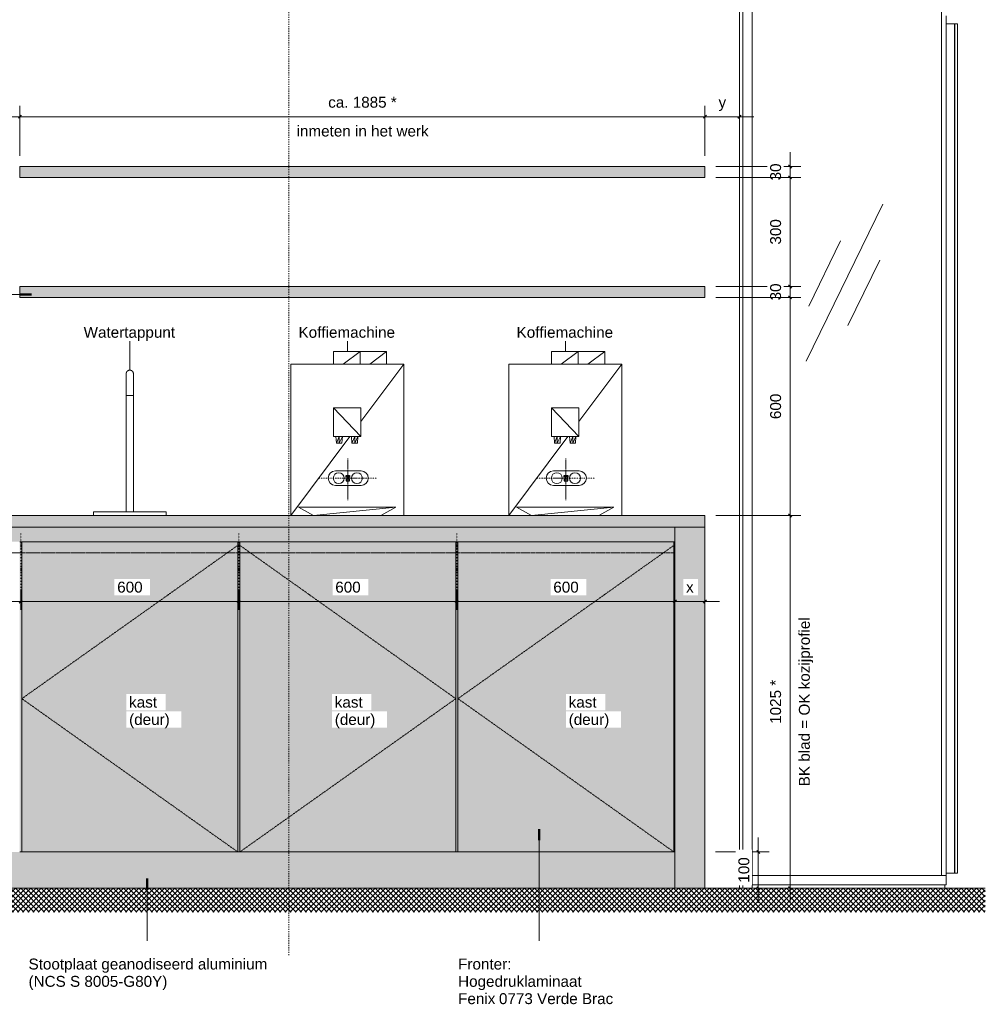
# Model space of a CAD drawing. Header units: millimetres. Extents: x 59308 to 100575, y -9418 to 40126.
# Tile 13 of 17: x 69736 to 72393, y 27631 to 30339. Entities that reach past the tile are written whole.
import ezdxf

# ---------------------------------------------------------------- set-up
doc = ezdxf.new("R2010")
doc.units = ezdxf.units.MM
for name, pattern in [('Dash 1_8_', [6.35, 3.175, -3.175]), ('Dash Dot Dot Small', [7.9375, 3.175, -1.5875, 0, -1.5875, 0, -1.5875]), ('Dash dot Small', [6.35, 3.175, -1.5875, 0, -1.5875]), ('Overhead xxSmall', [2.579688, 1.5875, -0.992188])]:
    doc.linetypes.add(name, pattern=pattern)
for name, color, linetype, lineweight in [('A----M-', 8, 'Continuous', 5), ('A----M--20', 8, 'Continuous', 5), ('A09-C---4', 8, 'Dash 1_8_', 13), ('A09-NT--1', 50, 'Continuous', 50), ('A09-NT--2', 250, 'Continuous', 13), ('A09-NT--3', 7, 'Continuous', 13), ('A31----', 140, 'Continuous', 5), ('A59-----1', 55, 'Continuous', 5), ('A69-----1', 55, 'Continuous', 5), ('A99----', 1, 'Continuous', 5), ('A99-----1', 1, 'Continuous', 25), ('A99-----2', 1, 'Continuous', 13), ('A99-----3', 1, 'Overhead xxSmall', 13), ('A99-----4', 1, 'Dash Dot Dot Small', 5), ('A99-----7', 1, 'Dash dot Small', 13), ('A99--I-', 1, 'Continuous', 5), ('Detail Items-2', 7, 'Continuous', 5), ('Detail Items-5', 55, 'Continuous', 5), ('walls', 3, 'Continuous', 5)]:
    doc.layers.add(name, color=color, linetype=linetype, lineweight=lineweight)
doc.styles.add('Arial_1', font='arial.ttf', dxfattribs={"height": 30})
doc.dimstyles.new('TD_Diagonal_1_5_mm', dxfattribs={"dimscale": 304.8, "dimtxt": 30.607782, "dimasz": 0.026247, "dimexe": 0.098425, "dimexo": 0.098425, "dimgap": 0.052493, "dimtad": 1, "dimdec": 0, "dimzin": 0, "dimdsep": 46, "dimtxsty": 'Arial_1', "dimblk1": 'OBLIQUE', "dimblk2": 'OBLIQUE', "dimsah": 1, "dimcen": 0.09, "dimdle": 0.131234, "dimazin": 2, "dimtfac": 1, "dimtdec": 4, "dimtix": 1, "dimtmove": 0, "dimatfit": 3, "dimfxl": 1, "dimtvp": 1, "dimtfill": 1, "dimtolj": 1, "dimtzin": 0, "dimarcsym": 2})

# ---------------------------------------------------------------- blocks, each defined once
blk = doc.blocks.new('Rectangular Mullion - 00_maars_horizon_onder_profiel-18347314-Pantry Standard C - Elevation 1')
at = {"layer": 'A31----'}
for p, q in [((39801.652484, 27985), (39801.652484, 27959.5)), ((39797.452484, 27959.5), (39797.452484, 27950))]:
    blk.add_line(p, q, dxfattribs=at)
blk = doc.blocks.new('NLRS_32_20_DO_deur in glazen wand - glazen deur_MA_02-17442535-Pantry Standard C - Elevation 1')
at = {"layer": 'A31----'}
for p, q in [((39824.052484, 30328), (39801.652484, 30328)), ((39824.052484, 27992), (39824.052484, 30328)), ((39825.652484, 27992), (39825.652484, 30328)), ((39832.652484, 30328), (39825.652484, 30328)), ((39832.652484, 30328), (39832.652484, 27992)), ((39801.652484, 27992), (39824.052484, 27992)), ((39832.652484, 27992), (39825.652484, 27992))]:
    blk.add_line(p, q, dxfattribs=at)
blk = doc.blocks.new('Rectangular Mullion - 00_maars_horizon-17442531-Pantry Standard C - Elevation 1')
at = {"layer": 'A31----'}
blk.add_line((39801.652484, 30350), (39801.652484, 27985), dxfattribs=at)
blk = doc.blocks.new('Rectangular Mullion - 00_maars_horizon_onder_profiel-18348072-Pantry Standard C - Elevation 1')
at = {"layer": 'A31----'}
for p, q in [((39267.652484, 27959.5), (39267.652484, 27985)), ((39801.652484, 27985), (39267.652484, 27985)), ((39801.652484, 27959.5), (39801.652484, 27985)), ((39267.652484, 27959.5), (39801.652484, 27959.5)), ((39797.452484, 27950), (39797.452484, 27959.5))]:
    blk.add_line(p, q, dxfattribs=at)
blk = doc.blocks.new('Rectangular Mullion - 00_maars_horizon_boven_profiel-18348074-Pantry Standard C - Elevation 1')
at = {"layer": 'A31----'}
for p, q in [((39232.652484, 31185), (39242.152484, 31185)), ((39232.652484, 31185), (39232.652484, 27950)), ((39242.152484, 31185), (39267.652484, 31185)), ((39242.152484, 31185), (39242.152484, 27950)), ((39267.652484, 27950), (39267.652484, 31185))]:
    blk.add_line(p, q, dxfattribs=at)
blk = doc.blocks.new('Koffiemachine - Koffiemachine-18252382-Pantry Standard C - Elevation 1')
at = {"layer": 'A69-----1'}
for p, q in [((38788.7, 29426.3), (38715.5, 29426.3)), ((38715.5, 29426.3), (38715.5, 29391.7)), ((38788.7, 29426.3), (38742.5, 29391.7)), ((38861.8, 29426.3), (38788.7, 29426.3)), ((38788.7, 29426.3), (38788.7, 29391.7)), ((38861.8, 29426.3), (38815.7, 29391.7)), ((38861.8, 29391.7), (38861.8, 29426.3)), ((38598.4, 29391.7), (38909, 29391.7)), ((38598.4, 28975), (38598.4, 29391.7)), ((38790.9, 29233.4), (38909, 29391.7)), ((38909, 28975), (38909, 29391.7)), ((38790.9, 29192.5), (38715.2, 29271)), ((38715.2, 29271), (38715.2, 29192.5)), ((38790.9, 29271), (38715.2, 29271)), ((38790.9, 29192.5), (38790.9, 29271)), ((38598.4, 28975), (38760.5, 29192.5)), ((38715.2, 29192.5), (38790.9, 29192.5)), ((38723.9, 29174.4), (38722.5, 29192.3)), ((38731.4, 29192.3), (38722.5, 29192.3)), ((38731.4, 29192.3), (38723.9, 29174.4)), ((38731.4, 29174.4), (38723.9, 29174.4)), ((38740.3, 29192.3), (38731.4, 29174.4)), ((38740.3, 29192.3), (38731.4, 29192.3)), ((38731.4, 29192.3), (38731.4, 29174.4)), ((38738.9, 29174.4), (38731.4, 29174.4)), ((38738.9, 29174.4), (38740.3, 29192.3)), ((38766.4, 29174.4), (38765, 29192.3)), ((38773.9, 29192.3), (38765, 29192.3)), ((38773.9, 29192.3), (38766.4, 29174.4)), ((38773.9, 29174.4), (38766.4, 29174.4)), ((38782.8, 29192.3), (38773.9, 29174.4)), ((38782.8, 29192.3), (38773.9, 29192.3)), ((38773.9, 29192.3), (38773.9, 29174.4)), ((38781.5, 29174.4), (38773.9, 29174.4)), ((38781.5, 29174.4), (38782.8, 29192.3)), ((38619.6, 28998), (38886.8, 28998.2)), ((38660.4, 28975), (38619.6, 28998)), ((38660.7, 28975), (38886.8, 28998.2)), ((38845.6, 28975), (38886.8, 28998.2))]:
    blk.add_line(p, q, dxfattribs=at)
blk = doc.blocks.new('Watertappunt - Watertappunt-18272390-Pantry Standard C - Elevation 1')
at = {"layer": 'A59-----1'}
for p, q in [((37545.2, 29350), (37545.2, 29305)), ((37565.2, 29305), (37565.2, 29350)), ((37545.2, 29305), (37545.2, 28985)), ((37555.2, 29305), (37545.2, 29305)), ((37565.2, 29305), (37555.2, 29305)), ((37565.2, 28985), (37565.2, 29305)), ((37455.2, 28985), (37655.2, 28985)), ((37455.2, 28975), (37455.2, 28985)), ((37655.2, 28975), (37655.2, 28985))]:
    blk.add_line(p, q, dxfattribs=at)
at = {"layer": 'A59-----1', "flags": 128}
for points in [[(37545.2, 29365), (37545.2, 29365.4), (37545.2, 29365.8), (37545.2, 29366.2), (37545.3, 29366.6), (37545.4, 29367), (37545.4, 29367.4), (37545.5, 29367.8), (37545.7, 29368.1), (37545.8, 29368.5), (37545.9, 29368.9), (37546.1, 29369.3), (37546.3, 29369.6), (37546.5, 29370), (37546.7, 29370.3), (37546.9, 29370.6), (37547.1, 29371), (37547.4, 29371.3), (37547.6, 29371.6), (37547.9, 29371.9), (37548.2, 29372.2), (37548.5, 29372.4), (37548.8, 29372.7), (37549.1, 29373), (37549.4, 29373.2), (37549.7, 29373.4), (37550.1, 29373.6), (37550.4, 29373.8), (37550.8, 29374), (37551.2, 29374.2), (37551.5, 29374.3), (37551.9, 29374.5), (37552.3, 29374.6), (37552.7, 29374.7), (37553.1, 29374.8), (37553.5, 29374.9), (37553.8, 29374.9), (37554.2, 29375), (37554.6, 29375), (37555, 29375)], [(37545.2, 29365), (37545.2, 29365), (37545.2, 29365), (37545.2, 29364.9), (37545.2, 29364.8), (37545.2, 29364.7), (37545.2, 29364.6), (37545.2, 29364.4), (37545.2, 29364.2), (37545.2, 29364), (37545.2, 29363.8), (37545.2, 29363.6), (37545.2, 29363.3), (37545.2, 29363), (37545.2, 29362.7), (37545.2, 29362.4), (37545.2, 29362), (37545.2, 29361.7), (37545.2, 29361.3), (37545.2, 29360.9), (37545.2, 29360.5), (37545.2, 29360), (37545.2, 29359.6), (37545.2, 29359.1), (37545.2, 29358.6), (37545.2, 29358.1), (37545.2, 29357.6), (37545.2, 29357.1), (37545.2, 29356.5), (37545.2, 29356), (37545.2, 29355.4), (37545.2, 29354.9), (37545.2, 29354.3), (37545.2, 29353.7), (37545.2, 29353.1), (37545.2, 29352.5), (37545.2, 29352), (37545.2, 29351.4), (37545.2, 29350.8), (37545.2, 29350.2), (37545.2, 29350)], [(37545.2, 29358.1), (37545.2, 29358.5), (37545.2, 29359), (37545.2, 29359.4), (37545.2, 29359.9), (37545.2, 29360.3), (37545.2, 29360.8), (37545.2, 29361.2), (37545.2, 29361.6), (37545.2, 29361.9), (37545.2, 29362.3), (37545.2, 29362.6), (37545.2, 29362.9), (37545.2, 29363.2), (37545.2, 29363.5), (37545.2, 29363.8), (37545.2, 29364), (37545.2, 29364.2), (37545.2, 29364.4), (37545.2, 29364.5), (37545.2, 29364.7), (37545.2, 29364.8), (37545.2, 29364.9)], [(37555.2, 29375), (37555.6, 29375), (37556, 29375), (37556.3, 29374.9), (37556.7, 29374.9), (37557.1, 29374.8), (37557.5, 29374.7), (37557.9, 29374.6), (37558.3, 29374.5), (37558.7, 29374.4), (37559, 29374.2), (37559.4, 29374), (37559.8, 29373.9), (37560.1, 29373.7), (37560.5, 29373.5), (37560.8, 29373.3), (37561.1, 29373), (37561.4, 29372.8), (37561.7, 29372.5), (37562, 29372.2), (37562.3, 29372), (37562.6, 29371.7), (37562.9, 29371.4), (37563.1, 29371.1), (37563.3, 29370.7), (37563.6, 29370.4), (37563.8, 29370.1), (37564, 29369.7), (37564.2, 29369.4), (37564.3, 29369), (37564.5, 29368.6), (37564.6, 29368.2), (37564.7, 29367.9), (37564.8, 29367.5), (37564.9, 29367.1), (37565, 29366.7), (37565.1, 29366.3), (37565.1, 29365.9), (37565.1, 29365.5), (37565.2, 29365.1)], [(37565.2, 29350), (37565.2, 29350.6), (37565.2, 29351.2), (37565.2, 29351.8), (37565.2, 29352.4), (37565.2, 29353), (37565.2, 29353.6), (37565.2, 29354.1), (37565.2, 29354.7), (37565.2, 29355.3), (37565.2, 29355.8), (37565.2, 29356.4), (37565.2, 29356.9), (37565.2, 29357.5), (37565.2, 29358), (37565.2, 29358.5), (37565.2, 29359), (37565.2, 29359.4), (37565.2, 29359.9), (37565.2, 29360.3), (37565.2, 29360.8), (37565.2, 29361.2), (37565.2, 29361.6), (37565.2, 29361.9), (37565.2, 29362.3), (37565.2, 29362.6), (37565.2, 29362.9), (37565.2, 29363.2), (37565.2, 29363.5), (37565.2, 29363.8), (37565.2, 29364), (37565.2, 29364.2), (37565.2, 29364.4), (37565.2, 29364.5), (37565.2, 29364.7), (37565.2, 29364.8), (37565.2, 29364.9), (37565.2, 29364.9), (37565.2, 29365), (37565.2, 29365), (37565.2, 29365)], [(37565.2, 29364.8), (37565.2, 29364.7), (37565.2, 29364.6), (37565.2, 29364.4), (37565.2, 29364.2), (37565.2, 29364), (37565.2, 29363.8), (37565.2, 29363.6), (37565.2, 29363.3), (37565.2, 29363), (37565.2, 29362.7), (37565.2, 29362.4), (37565.2, 29362), (37565.2, 29361.7), (37565.2, 29361.3), (37565.2, 29360.9), (37565.2, 29360.5), (37565.2, 29360), (37565.2, 29359.6), (37565.2, 29359.1), (37565.2, 29358.6), (37565.2, 29358.1), (37565.2, 29357.6), (37565.2, 29357.1), (37565.2, 29356.5), (37565.2, 29356), (37565.2, 29355.4), (37565.2, 29354.9), (37565.2, 29354.3), (37565.2, 29353.7), (37565.2, 29353.1), (37565.2, 29352.5), (37565.2, 29352), (37565.2, 29351.4), (37565.2, 29350.8), (37565.2, 29350.2)], [(37545.2, 29350), (37545.2, 29350.6), (37545.2, 29351.2), (37545.2, 29351.8), (37545.2, 29352.4), (37545.2, 29353), (37545.2, 29353.6), (37545.2, 29354.1)]]:
    blk.add_lwpolyline(points, dxfattribs=at)
blk = doc.blocks.new('DIMBLOCK23-Pantry Standard C - Elevation 1')
at = {"layer": 'A----M--20'}
for p, q in [((71855.4, 29975), (71855.4, 29905)), ((71651, 29935), (71885.4, 29935)), ((71855.4, 29935), (71651, 29935)), ((71651, 29905), (71885.4, 29905)), ((71855.4, 29905), (71651, 29905))]:
    blk.add_line(p, q, dxfattribs=at)
at = {"layer": 'A----M--20', "lineweight": 35}
for p, q in [((71855.4, 29935), (71851.4, 29939)), ((71855.4, 29935), (71859.4, 29931)), ((71855.4, 29905), (71851.4, 29909)), ((71855.4, 29905), (71859.4, 29901))]:
    blk.add_line(p, q, dxfattribs=at)
at = {"layer": 'A----M--20', "color": 0, "insert": (71800.5, 29896.9), "char_height": 30, "width": 55.377, "attachment_point": 1, "rotation": 90, "line_spacing_factor": 0.941778, "style": 'Arial_1', "bg_fill": 3, "box_fill_scale": 1.25, "bg_fill_color": 256, "bg_fill_true_color": 13158600, "bg_fill_transparency": 0}
blk.add_mtext('30', dxfattribs=at)
blk = doc.blocks.new('_Oblique')
at = {"color": 0, "linetype": 'ByBlock', "lineweight": -2}
blk.add_line((-0.5, -0.5), (0.5, 0.5), dxfattribs=at)
blk = doc.blocks.new('DIMBLOCK24-Pantry Standard C - Elevation 1')
at = {"layer": 'A----M--20'}
for p, q in [((71651, 29905), (71885.4, 29905)), ((71855.4, 29905), (71651, 29905)), ((71855.4, 29905), (71855.4, 29605)), ((71651, 29605), (71885.4, 29605)), ((71855.4, 29605), (71651, 29605))]:
    blk.add_line(p, q, dxfattribs=at)
at = {"layer": 'A----M--20', "lineweight": 35}
for p, q in [((71855.4, 29905), (71851.4, 29909)), ((71855.4, 29905), (71859.4, 29901)), ((71855.4, 29605), (71851.4, 29609)), ((71855.4, 29605), (71859.4, 29601))]:
    blk.add_line(p, q, dxfattribs=at)
at = {"layer": 'A----M--20', "color": 0, "insert": (71800.5, 29720.4), "char_height": 30, "width": 83.065, "attachment_point": 1, "rotation": 90, "line_spacing_factor": 0.941778, "style": 'Arial_1', "bg_fill": 3, "box_fill_scale": 1.25, "bg_fill_color": 256, "bg_fill_true_color": 13158600, "bg_fill_transparency": 0}
blk.add_mtext('300', dxfattribs=at)
blk = doc.blocks.new('DIMBLOCK25-Pantry Standard C - Elevation 1')
at = {"layer": 'A----M--20'}
for p, q in [((71651, 29605), (71885.4, 29605)), ((71855.4, 29605), (71651, 29605)), ((71855.4, 29605), (71855.4, 29575)), ((71651, 29575), (71885.4, 29575)), ((71855.4, 29575), (71651, 29575))]:
    blk.add_line(p, q, dxfattribs=at)
at = {"layer": 'A----M--20', "lineweight": 35}
for p, q in [((71855.4, 29605), (71851.4, 29609)), ((71855.4, 29605), (71859.4, 29601)), ((71855.4, 29575), (71851.4, 29579)), ((71855.4, 29575), (71859.4, 29571))]:
    blk.add_line(p, q, dxfattribs=at)
at = {"layer": 'A----M--20', "color": 0, "insert": (71800.5, 29566.9), "char_height": 30, "width": 55.377, "attachment_point": 1, "rotation": 90, "line_spacing_factor": 0.941778, "style": 'Arial_1', "bg_fill": 3, "box_fill_scale": 1.25, "bg_fill_color": 256, "bg_fill_true_color": 13158600, "bg_fill_transparency": 0}
blk.add_mtext('30', dxfattribs=at)
blk = doc.blocks.new('DIMBLOCK26-Pantry Standard C - Elevation 1')
at = {"layer": 'A----M--20'}
for p, q in [((71651, 29575), (71885.4, 29575)), ((71855.4, 29575), (71651, 29575)), ((71855.4, 29575), (71855.4, 28975)), ((71651, 28975), (71885.4, 28975)), ((71855.4, 28975), (71651, 28975))]:
    blk.add_line(p, q, dxfattribs=at)
at = {"layer": 'A----M--20', "lineweight": 35}
for p, q in [((71855.4, 29575), (71851.4, 29579)), ((71855.4, 29575), (71859.4, 29571)), ((71855.4, 28975), (71851.4, 28979)), ((71855.4, 28975), (71859.4, 28971))]:
    blk.add_line(p, q, dxfattribs=at)
at = {"layer": 'A----M--20', "color": 0, "insert": (71800.5, 29240.4), "char_height": 30, "width": 83.065, "attachment_point": 1, "rotation": 90, "line_spacing_factor": 0.941778, "style": 'Arial_1', "bg_fill": 3, "box_fill_scale": 1.25, "bg_fill_color": 256, "bg_fill_true_color": 13158600, "bg_fill_transparency": 0}
blk.add_mtext('600', dxfattribs=at)
blk = doc.blocks.new('DIMBLOCK27-Pantry Standard C - Elevation 1')
at = {"layer": 'A----M--20', "lineweight": 35}
for p, q in [((71855.4, 28975), (71851.4, 28979)), ((71855.4, 28975), (71859.4, 28971)), ((71855.4, 27950), (71851.4, 27954)), ((71855.4, 27950), (71859.4, 27946))]:
    blk.add_line(p, q, dxfattribs=at)
at = {"layer": 'A----M--20'}
for p, q in [((71651, 28975), (71885.4, 28975)), ((71855.4, 28975), (71651, 28975)), ((71855.4, 28975), (71855.4, 27910)), ((71650.3, 27950), (71885.4, 27950)), ((71855.4, 27950), (71650.3, 27950))]:
    blk.add_line(p, q, dxfattribs=at)
at = {"layer": 'A----M--20', "color": 0, "char_height": 30, "attachment_point": 1, "rotation": 90, "line_spacing_factor": 0.941778, "style": 'Arial_1', "bg_fill": 3, "box_fill_scale": 1.25, "bg_fill_color": 256, "bg_fill_true_color": 13158600, "bg_fill_transparency": 0}
for s, insert, width in [('BK blad = OK kozijprofiel', (71879.6, 28230.6), 556.591), ('1025 *', (71800.5, 28402.2), 144.657)]:
    blk.add_mtext(s, dxfattribs=dict(at, insert=insert, width=width))
blk = doc.blocks.new('DIMBLOCK28-Pantry Standard C - Elevation 1')
at = {"layer": 'A----M--20'}
for p, q in [((71621, 29965), (71621, 30102)), ((71716, 30096.3), (71716, 30042)), ((71716, 30072), (71716, 30096.3)), ((71756, 30072), (71621, 30072)), ((71621, 30072), (71621, 29965))]:
    blk.add_line(p, q, dxfattribs=at)
at = {"layer": 'A----M--20', "lineweight": 35}
for p, q in [((71621, 30072), (71617, 30068)), ((71621, 30072), (71625, 30076)), ((71716, 30072), (71712, 30068)), ((71716, 30072), (71720, 30076))]:
    blk.add_line(p, q, dxfattribs=at)
at = {"layer": 'A----M--20', "color": 0, "insert": (71658.4, 30126.9), "char_height": 30, "width": 24.298, "attachment_point": 1, "line_spacing_factor": 0.941778, "style": 'Arial_1', "bg_fill": 3, "box_fill_scale": 1.25, "bg_fill_color": 256, "bg_fill_true_color": 13158600, "bg_fill_transparency": 0}
blk.add_mtext('y', dxfattribs=at)
blk = doc.blocks.new('DIMBLOCK29-Pantry Standard C - Elevation 1')
at = {"layer": 'A----M--20'}
for p, q in [((69736, 29965), (69736, 30102)), ((71621, 29965), (71621, 30102)), ((71621, 30072), (69736, 30072)), ((69736, 30072), (69736, 29965)), ((71621, 30072), (71621, 29965))]:
    blk.add_line(p, q, dxfattribs=at)
at = {"layer": 'A----M--20', "lineweight": 35}
for p, q in [((69736, 30072), (69732, 30068)), ((69736, 30072), (69740, 30076)), ((71621, 30072), (71617, 30068)), ((71621, 30072), (71625, 30076))]:
    blk.add_line(p, q, dxfattribs=at)
at = {"layer": 'A----M--20', "color": 0, "char_height": 30, "attachment_point": 1, "line_spacing_factor": 0.941778, "style": 'Arial_1', "bg_fill": 3, "box_fill_scale": 1.25, "bg_fill_color": 256, "bg_fill_true_color": 13158600, "bg_fill_transparency": 0}
for s, insert, width in [('ca. 1885 *', (70584.4, 30126.9), 226.027), ('inmeten in het werk', (70497.5, 30047.8), 434.536)]:
    blk.add_mtext(s, dxfattribs=dict(at, insert=insert, width=width))
blk = doc.blocks.new('DIMBLOCK30-Pantry Standard C - Elevation 1')
at = {"layer": 'A----M--20'}
for p, q in [((69641, 30096.3), (69641, 30042)), ((69641, 30072), (69641, 30096.3)), ((69736, 29965), (69736, 30102)), ((69736, 30072), (69601, 30072)), ((69736, 30072), (69736, 29965))]:
    blk.add_line(p, q, dxfattribs=at)
at = {"layer": 'A----M--20', "lineweight": 35}
for p, q in [((69641, 30072), (69637, 30068)), ((69641, 30072), (69645, 30076)), ((69736, 30072), (69732, 30068)), ((69736, 30072), (69740, 30076))]:
    blk.add_line(p, q, dxfattribs=at)
at = {"layer": 'A----M--20', "color": 0, "insert": (69678.4, 30126.9), "char_height": 30, "width": 24.298, "attachment_point": 1, "line_spacing_factor": 0.941778, "style": 'Arial_1', "bg_fill": 3, "box_fill_scale": 1.25, "bg_fill_color": 256, "bg_fill_true_color": 13158600, "bg_fill_transparency": 0}
blk.add_mtext('y', dxfattribs=at)
blk = doc.blocks.new('DIMBLOCK31-Pantry Standard C - Elevation 1')
at = {"layer": 'A----M--20'}
for p, q in [((71768, 28090), (71768, 27910)), ((71650.3, 28050), (71798, 28050)), ((71768, 28050), (71650.3, 28050)), ((71650.3, 27950), (71798, 27950)), ((71768, 27950), (71650.3, 27950))]:
    blk.add_line(p, q, dxfattribs=at)
at = {"layer": 'A----M--20', "lineweight": 35}
for p, q in [((71768, 28050), (71764, 28054)), ((71768, 28050), (71772, 28046)), ((71768, 27950), (71764, 27954)), ((71768, 27950), (71772, 27946))]:
    blk.add_line(p, q, dxfattribs=at)
at = {"layer": 'A----M--20', "color": 0, "insert": (71713.1, 27965.4), "char_height": 30, "width": 83.065, "attachment_point": 1, "rotation": 90, "line_spacing_factor": 0.941778, "style": 'Arial_1', "bg_fill": 3, "box_fill_scale": 1.25, "bg_fill_color": 256, "bg_fill_true_color": 13158600, "bg_fill_transparency": 0}
blk.add_mtext('100', dxfattribs=at)
blk = doc.blocks.new('DIMBLOCK32-Pantry Standard C - Elevation 1')
at = {"layer": 'A----M--20'}
for p, q in [((71538.5, 28716), (71538.5, 28768.4)), ((71621, 28762.7), (71621, 28708.4)), ((71621, 28738.4), (71621, 28762.7)), ((71661, 28738.4), (71538.5, 28738.4)), ((71538.5, 28738.4), (71538.5, 28716))]:
    blk.add_line(p, q, dxfattribs=at)
at = {"layer": 'A----M--20', "lineweight": 35}
for p, q in [((71538.5, 28738.4), (71534.5, 28734.4)), ((71538.5, 28738.4), (71542.5, 28742.4)), ((71621, 28738.4), (71617, 28734.4)), ((71621, 28738.4), (71625, 28742.4))]:
    blk.add_line(p, q, dxfattribs=at)
at = {"layer": 'A----M--20', "color": 0, "insert": (71569.2, 28793.3), "char_height": 30, "width": 25.428, "attachment_point": 1, "line_spacing_factor": 0.941778, "style": 'Arial_1', "bg_fill": 3, "box_fill_scale": 1.25, "bg_fill_color": 256, "bg_fill_true_color": 13158600, "bg_fill_transparency": 0}
blk.add_mtext('x', dxfattribs=at)
blk = doc.blocks.new('DIMBLOCK33-Pantry Standard C - Elevation 1')
at = {"layer": 'A----M--20'}
for p, q in [((70938.5, 28716), (70938.5, 28768.4)), ((71538.5, 28716), (71538.5, 28768.4)), ((71538.5, 28738.4), (70938.5, 28738.4)), ((70938.5, 28738.4), (70938.5, 28716)), ((71538.5, 28738.4), (71538.5, 28716))]:
    blk.add_line(p, q, dxfattribs=at)
at = {"layer": 'A----M--20', "lineweight": 35}
for p, q in [((70938.5, 28738.4), (70934.5, 28734.4)), ((70938.5, 28738.4), (70942.5, 28742.4)), ((71538.5, 28738.4), (71534.5, 28734.4)), ((71538.5, 28738.4), (71542.5, 28742.4))]:
    blk.add_line(p, q, dxfattribs=at)
at = {"layer": 'A----M--20', "color": 0, "insert": (71203.9, 28793.3), "char_height": 30, "width": 83.065, "attachment_point": 1, "line_spacing_factor": 0.941778, "style": 'Arial_1', "bg_fill": 3, "box_fill_scale": 1.25, "bg_fill_color": 256, "bg_fill_true_color": 13158600, "bg_fill_transparency": 0}
blk.add_mtext('600', dxfattribs=at)
blk = doc.blocks.new('DIMBLOCK34-Pantry Standard C - Elevation 1')
at = {"layer": 'A----M--20'}
for p, q in [((70338.5, 28716), (70338.5, 28768.4)), ((70938.5, 28716), (70938.5, 28768.4)), ((70938.5, 28738.4), (70338.5, 28738.4)), ((70338.5, 28738.4), (70338.5, 28716)), ((70938.5, 28738.4), (70938.5, 28716))]:
    blk.add_line(p, q, dxfattribs=at)
at = {"layer": 'A----M--20', "lineweight": 35}
for p, q in [((70338.5, 28738.4), (70334.5, 28734.4)), ((70338.5, 28738.4), (70342.5, 28742.4)), ((70938.5, 28738.4), (70934.5, 28734.4)), ((70938.5, 28738.4), (70942.5, 28742.4))]:
    blk.add_line(p, q, dxfattribs=at)
at = {"layer": 'A----M--20', "color": 0, "insert": (70603.9, 28793.3), "char_height": 30, "width": 83.065, "attachment_point": 1, "line_spacing_factor": 0.941778, "style": 'Arial_1', "bg_fill": 3, "box_fill_scale": 1.25, "bg_fill_color": 256, "bg_fill_true_color": 13158600, "bg_fill_transparency": 0}
blk.add_mtext('600', dxfattribs=at)
blk = doc.blocks.new('DIMBLOCK35-Pantry Standard C - Elevation 1')
at = {"layer": 'A----M--20'}
for p, q in [((69738.5, 28716), (69738.5, 28768.4)), ((70338.5, 28716), (70338.5, 28768.4)), ((70338.5, 28738.4), (69738.5, 28738.4)), ((69738.5, 28738.4), (69738.5, 28716)), ((70338.5, 28738.4), (70338.5, 28716))]:
    blk.add_line(p, q, dxfattribs=at)
at = {"layer": 'A----M--20', "lineweight": 35}
for p, q in [((69738.5, 28738.4), (69734.5, 28734.4)), ((69738.5, 28738.4), (69742.5, 28742.4)), ((70338.5, 28738.4), (70334.5, 28734.4)), ((70338.5, 28738.4), (70342.5, 28742.4))]:
    blk.add_line(p, q, dxfattribs=at)
at = {"layer": 'A----M--20', "color": 0, "insert": (70003.9, 28793.3), "char_height": 30, "width": 83.065, "attachment_point": 1, "line_spacing_factor": 0.941778, "style": 'Arial_1', "bg_fill": 3, "box_fill_scale": 1.25, "bg_fill_color": 256, "bg_fill_true_color": 13158600, "bg_fill_transparency": 0}
blk.add_mtext('600', dxfattribs=at)
blk = doc.blocks.new('DIMBLOCK36-Pantry Standard C - Elevation 1')
at = {"layer": 'A----M--20'}
for p, q in [((69138.5, 28716), (69138.5, 28768.4)), ((69738.5, 28716), (69738.5, 28768.4)), ((69738.5, 28738.4), (69138.5, 28738.4)), ((69138.5, 28738.4), (69138.5, 28716)), ((69738.5, 28738.4), (69738.5, 28716))]:
    blk.add_line(p, q, dxfattribs=at)
at = {"layer": 'A----M--20', "lineweight": 35}
for p, q in [((69138.5, 28738.4), (69134.5, 28734.4)), ((69138.5, 28738.4), (69142.5, 28742.4)), ((69738.5, 28738.4), (69734.5, 28734.4)), ((69738.5, 28738.4), (69742.5, 28742.4))]:
    blk.add_line(p, q, dxfattribs=at)
at = {"layer": 'A----M--20', "color": 0, "insert": (69403.9, 28793.3), "char_height": 30, "width": 83.065, "attachment_point": 1, "line_spacing_factor": 0.941778, "style": 'Arial_1', "bg_fill": 3, "box_fill_scale": 1.25, "bg_fill_color": 256, "bg_fill_true_color": 13158600, "bg_fill_transparency": 0}
blk.add_mtext('600', dxfattribs=at)

msp = doc.modelspace()

# ---------------------------------------------------------------- hatches: boundary and pattern name
at = {"layer": 'Detail Items-2'}
for points in [[(70377.3, 29905), (71621, 29905), (71621, 29935), (69736, 29935), (69736, 29905)], [(70881.1, 29575), (71621, 29575), (71621, 29605), (69736, 29605), (69736, 29575), (70792.4, 29575)], [(71392.4, 28943), (71621, 28943), (71621, 28975), (67856, 28975), (67856, 28943), (71384.9, 28943)], [(71538.5, 27950), (71621, 27950), (71621, 28943), (71538.5, 28943), (71538.5, 28050)], [(70335.5, 28050), (70335.5, 28903), (69741.5, 28903), (69741.5, 28050)], [(70935.5, 28050), (70935.5, 28903), (70341.5, 28903), (70341.5, 28050), (70377.3, 28050)], [(71535.5, 28050), (71535.5, 28903), (70941.5, 28903), (70941.5, 28050), (71392.4, 28050)], [(67969, 27950), (71538.5, 27950), (71538.5, 28050), (67938.5, 28050), (67938.5, 27950), (67967.4, 27950)]]:
    msp.add_hatch(color=256, dxfattribs=at).paths.add_polyline_path(points)
h = msp.add_hatch(color=256, dxfattribs=at)
h.paths.add_polyline_path([(64915.4, 27950), (67856, 27950), (67856, 28943), (64516, 28943), (64516, 27950), (64913.2, 27950)])
h.paths.add_polyline_path([(71535.5, 28050), (71538.5, 28050), (71538.5, 28903), (71535.5, 28903), (71535.5, 28783)])
h.paths.add_polyline_path([(70341.5, 28050), (70341.5, 28903), (70335.5, 28903), (70335.5, 28050)])
h.paths.add_polyline_path([(69741.5, 28050), (69741.5, 28903), (69735.5, 28903), (69735.5, 28050)])
h.paths.add_polyline_path([(68535.5, 28050), (68541.5, 28050), (68541.5, 28903), (68535.5, 28903), (68535.5, 28773.9)])
h.paths.add_polyline_path([(69135.5, 28050), (69141.5, 28050), (69141.5, 28903), (69135.5, 28903), (69135.5, 28050)])
h.paths.add_polyline_path([(70941.5, 28050), (70941.5, 28903), (70935.5, 28903), (70935.5, 28050)])
h.paths.add_polyline_path([(67941.5, 28050), (67941.5, 28903), (67938.5, 28903), (67938.5, 28050), (67940.8, 28050)])
h = msp.add_hatch(color=256, dxfattribs=at)
h.paths.add_polyline_path([(68535.5, 28943), (67938.5, 28943), (67938.5, 28903), (68535.5, 28903)])
h.paths.add_polyline_path([(69137.1, 28903), (69735.5, 28903), (69735.5, 28943), (68535.5, 28943), (68535.5, 28903), (69135.9, 28903)])
h.paths.add_polyline_path([(69741.5, 28903), (70335.5, 28903), (70335.5, 28943), (69735.5, 28943), (69735.5, 28903)])
h.paths.add_polyline_path([(70935.5, 28943), (70335.5, 28943), (70335.5, 28903), (70935.5, 28903)])
h.paths.add_polyline_path([(71535.5, 28903), (71538.5, 28903), (71538.5, 28943), (70935.5, 28943), (70935.5, 28903), (71446, 28903)])
at = {"layer": 'Detail Items-5'}
h = msp.add_hatch(dxfattribs=at)
h.set_pattern_fill('FP_4', color=256, style=0, pattern_type=2)
h.set_pattern_definition([(45, (68451.34, 27950), (-7.071068, 7.071068), []), (135, (68451.34, 27950), (-7.071068, -7.071068), [])])
h.paths.add_polyline_path([(72260, 27884.6), (72392.6, 27884.6), (72392.6, 27950), (64331.4, 27950), (64331.4, 27884.6), (72251.2, 27884.6)])

# ---------------------------------------------------------------- linework, layer by layer
at = {"layer": 'A09-C---4'}
msp.add_line((70475.8, 31604.3), (70475.8, 27729.8), dxfattribs=at)
at = {"layer": 'A09-NT--1'}
for p, q in [((69768, 29582.9), (69738, 29582.9)), ((71164.7, 28112.7), (71164.7, 28082.7)), ((70086.7, 27977.2), (70086.7, 27947.2))]:
    msp.add_line(p, q, dxfattribs=at)
at = {"layer": 'A09-NT--2'}
for p, q in [((69768, 29582.9), (69399.4, 29582.9)), ((71164.7, 28112.7), (71164.7, 27805)), ((70086.7, 27977.2), (70086.7, 27805))]:
    msp.add_line(p, q, dxfattribs=at)
at = {"layer": 'A99----'}
for p, q in [((70335.5, 28903), (69741.5, 28903)), ((69741.5, 28903), (69741.5, 28050)), ((70335.5, 28050), (70335.5, 28903)), ((70935.5, 28903), (70341.5, 28903)), ((70341.5, 28903), (70341.5, 28050)), ((70935.5, 28050), (70935.5, 28903)), ((71535.5, 28903), (70941.5, 28903)), ((70941.5, 28903), (70941.5, 28050)), ((71535.5, 28050), (71535.5, 28903)), ((69741.5, 28050), (70335.5, 28050)), ((70341.5, 28050), (70935.5, 28050)), ((70941.5, 28050), (71535.5, 28050))]:
    msp.add_line(p, q, dxfattribs=at)
at = {"layer": 'A99-----1'}
for p, q in [((70633.5, 29085.7), (70643.5, 29085.7)), ((70633.5, 29080.7), (70633.5, 29085.7)), ((70643.5, 29085.7), (70643.5, 29080.7)), ((71233.5, 29085.7), (71243.5, 29085.7)), ((71233.5, 29080.7), (71233.5, 29085.7)), ((71243.5, 29085.7), (71243.5, 29080.7)), ((70643.5, 29080.7), (70633.5, 29080.7)), ((70633.5, 29075.3), (70633.5, 29070.3)), ((70643.5, 29075.3), (70633.5, 29075.3)), ((70633.5, 29070.3), (70643.5, 29070.3)), ((70643.5, 29070.3), (70643.5, 29075.3)), ((71243.5, 29080.7), (71233.5, 29080.7)), ((71233.5, 29075.3), (71233.5, 29070.3)), ((71243.5, 29075.3), (71233.5, 29075.3)), ((71233.5, 29070.3), (71243.5, 29070.3)), ((71243.5, 29070.3), (71243.5, 29075.3))]:
    msp.add_line(p, q, dxfattribs=at)
at = {"layer": 'A99-----2'}
for p, q in [((71621, 29935), (69736, 29935)), ((69736, 29935), (69736, 29905)), ((71621, 29905), (71621, 29935)), ((69736, 29905), (71621, 29905)), ((72110.4, 29831.2), (71899.9, 29399.7)), ((71994.5, 29730.5), (71906.8, 29550.8)), ((72102.4, 29677.9), (72014.7, 29498.2)), ((71621, 29605), (69736, 29605)), ((69736, 29605), (69736, 29575)), ((71621, 29575), (71621, 29605)), ((69736, 29575), (71621, 29575)), ((70604.3, 29098), (70674.8, 29098)), ((71204.3, 29098), (71274.8, 29098)), ((70674.8, 29058), (70604.3, 29058)), ((71274.8, 29058), (71204.3, 29058)), ((71621, 28975), (67856, 28975)), ((71621, 28943), (71621, 28975)), ((71538.5, 28943), (67938.5, 28943)), ((71538.5, 27950), (71538.5, 28943)), ((71538.5, 28943), (71621, 28943)), ((71621, 28943), (71621, 27950)), ((69735.5, 28903), (69741.5, 28903)), ((70335.5, 28903), (70341.5, 28903)), ((70935.5, 28903), (70941.5, 28903)), ((71535.5, 28903), (71538.5, 28903)), ((69741.5, 28050), (69735.5, 28050)), ((70341.5, 28050), (70335.5, 28050)), ((70941.5, 28050), (70935.5, 28050)), ((71538.5, 28050), (71535.5, 28050)), ((67938.5, 27950), (71538.5, 27950)), ((71621, 27950), (71538.5, 27950)), ((72392.6, 27950), (71621, 27950))]:
    msp.add_line(p, q, dxfattribs=at)
for centre in [(70613.5, 29078), (70663.5, 29078), (71213.5, 29078), (71263.5, 29078)]:
    msp.add_circle(centre, 15, dxfattribs=at)
for centre, start, end in [((70604.3, 29078), 90, 270), ((70674.8, 29078), 270, 90), ((71204.3, 29078), 90, 270), ((71274.8, 29078), 270, 90)]:
    msp.add_arc(centre, 20, start, end, dxfattribs=at)
at = {"layer": 'A99-----3'}
for p, q in [((70638.5, 29017.2), (70638.5, 29132.2)), ((71238.5, 29017.2), (71238.5, 29132.2)), ((67938.5, 28873), (71538.5, 28873)), ((69741.5, 28471.5), (70335.5, 28893)), ((70935.5, 28471.5), (70341.5, 28893)), ((70941.5, 28471.5), (71535.5, 28893)), ((70335.5, 28050), (69741.5, 28471.5)), ((70341.5, 28050), (70935.5, 28471.5)), ((71535.5, 28050), (70941.5, 28471.5))]:
    msp.add_line(p, q, dxfattribs=at)
at = {"layer": 'A99-----4'}
for p, q in [((69738.5, 28926), (69738.5, 28746)), ((70338.5, 28926), (70338.5, 28746)), ((70938.5, 28926), (70938.5, 28746)), ((71538.5, 28926), (71538.5, 28746))]:
    msp.add_line(p, q, dxfattribs=at)
at = {"layer": 'A99-----7'}
for p, q in [((70558.5, 29078), (70718.5, 29078)), ((71158.5, 29078), (71318.5, 29078))]:
    msp.add_line(p, q, dxfattribs=at)
at = {"layer": 'A99--I-'}
for p, q in [((70038.5, 29375), (70038.5, 29454.9)), ((70637.1, 29426.3), (70637.1, 29454.9)), ((71237.1, 29426.3), (71237.1, 29454.9))]:
    msp.add_line(p, q, dxfattribs=at)
at = {"layer": 'walls'}
msp.add_line((72272, 31150), (72272, 27985), dxfattribs=at)

# ---------------------------------------------------------------- block references
at = {"layer": 'A31----'}
for name in ['Rectangular Mullion - 00_maars_horizon_boven_profiel-18348074-Pantry Standard C - Elevation 1', 'Rectangular Mullion - 00_maars_horizon-17442531-Pantry Standard C - Elevation 1', 'NLRS_32_20_DO_deur in glazen wand - glazen deur_MA_02-17442535-Pantry Standard C - Elevation 1', 'Rectangular Mullion - 00_maars_horizon_onder_profiel-18348072-Pantry Standard C - Elevation 1', 'Rectangular Mullion - 00_maars_horizon_onder_profiel-18347314-Pantry Standard C - Elevation 1']:
    msp.add_blockref(name, (32483.4, 0), dxfattribs=at)
at = {"layer": 'A59-----1'}
msp.add_blockref('Watertappunt - Watertappunt-18272390-Pantry Standard C - Elevation 1', (32483.4, 0), dxfattribs=at)
at = {"layer": 'A69-----1'}
for p in [(31883.4, 0), (32483.4, 0)]:
    msp.add_blockref('Koffiemachine - Koffiemachine-18252382-Pantry Standard C - Elevation 1', p, dxfattribs=at)

# ---------------------------------------------------------------- texts
at = {"layer": 'A09-NT--3', "char_height": 30, "attachment_point": 1, "style": 'Arial_1', "bg_fill": 3, "box_fill_scale": 1.25, "bg_fill_color": 256, "bg_fill_true_color": 13158600, "bg_fill_transparency": 0}
for s, insert, width in [('Stootplaat geanodiseerd aluminium ', (69759.9, 27756.6), 792.067), ('Fronter: ', (70941.9, 27756.6), 194.008), ('Hogedruklaminaat', (70941.9, 27709), 408.861)]:
    msp.add_mtext(s, dxfattribs=dict(at, insert=insert, width=width))

# ---------------------------------------------------------------- next in the draw order: texts
for s, insert, width in [('kast', (70036.6, 28476.9), 92.996), ('kast', (70602.5, 28476.9), 92.996), ('kast', (71246.1, 28476.9), 92.996), ('(deur)', (70036.6, 28429.3), 136.287), ('(deur)', (70602.5, 28429.3), 136.287), ('(deur)', (71246.1, 28429.3), 136.287), ('(NCS S 8005-G80Y)', (69759.9, 27709), 469.789), ('Fenix ', (70941.9, 27661.4), 136.287)]:
    msp.add_mtext(s, dxfattribs=dict(at, insert=insert, width=width))
at = {"layer": 'A99--I-', "char_height": 30, "attachment_point": 1, "style": 'Arial_1', "bg_fill": 3, "box_fill_scale": 1.25, "bg_fill_color": 256, "bg_fill_true_color": 13158600, "bg_fill_transparency": 0}
for s, insert, width in [('Watertappunt', (69911.5, 29494.2), 306.245), ('Koffiemachine', (70502.8, 29494.2), 323.882), ('Koffiemachine', (71102.8, 29494.2), 323.882)]:
    msp.add_mtext(s, dxfattribs=dict(at, insert=insert, width=width))

# ---------------------------------------------------------------- next in the draw order: dimensions: what is measured, and where the dimension line sits
at = {"layer": 'A----M-'}
dim = msp.add_linear_dim(base=(71855.4, 29905), p1=(71621, 29935), p2=(71621, 29905), angle=90, dimstyle='TD_Diagonal_1_5_mm', override={"dimpost": '<>', "dimfxl": 30}, dxfattribs=at)
dim.commit()
dim.dimension.update_dxf_attribs({"geometry": 'DIMBLOCK23-Pantry Standard C - Elevation 1', "text_midpoint": (71824.1, 29920)})

# ---------------------------------------------------------------- next in the draw order: texts
at = {"layer": 'A09-NT--3', "insert": (71054.3, 27661.4), "char_height": 30, "width": 396.034, "attachment_point": 1, "style": 'Arial_1', "bg_fill": 3, "box_fill_scale": 1.25, "bg_fill_color": 256, "bg_fill_true_color": 13158600, "bg_fill_transparency": 0}
msp.add_mtext('0773 Verde Brac ', dxfattribs=at)

# ---------------------------------------------------------------- next in the draw order: dimensions: what is measured, and where the dimension line sits
at = {"layer": 'A----M-'}
dim = msp.add_linear_dim(base=(71621, 30072), p1=(71716, 30066.3), p2=(71621, 29935), text='y', dimstyle='TD_Diagonal_1_5_mm', override={"dimpost": '<>', "dimfxl": 162.079381}, dxfattribs=at)
dim.commit()
dim.dimension.update_dxf_attribs({"geometry": 'DIMBLOCK28-Pantry Standard C - Elevation 1', "text_midpoint": (71668.5, 30107.4)})
dim = msp.add_linear_dim(base=(71855.4, 29605), p1=(71621, 29905), p2=(71621, 29605), angle=90, dimstyle='TD_Diagonal_1_5_mm', override={"dimpost": '<>', "dimfxl": 300}, dxfattribs=at)
dim.commit()
dim.dimension.update_dxf_attribs({"geometry": 'DIMBLOCK24-Pantry Standard C - Elevation 1', "text_midpoint": (71824.1, 29755)})

# ---------------------------------------------------------------- next in the draw order: dimensions: what is measured, and where the dimension line sits
dim = msp.add_linear_dim(base=(69736, 30072), p1=(71621, 29935), p2=(69736, 29935), text='<>\\Xinmeten in het werk', dimstyle='TD_Diagonal_1_5_mm', override={"dimpost": 'ca.<>*', "dimfxl": 1884.993409}, dxfattribs=at)
dim.commit()
dim.dimension.update_dxf_attribs({"geometry": 'DIMBLOCK29-Pantry Standard C - Elevation 1', "text_midpoint": (70678.5, 30072)})
dim = msp.add_linear_dim(base=(71855.4, 29575), p1=(71621, 29605), p2=(71621, 29575), angle=90, dimstyle='TD_Diagonal_1_5_mm', override={"dimpost": '<>', "dimfxl": 30}, dxfattribs=at)
dim.commit()
dim.dimension.update_dxf_attribs({"geometry": 'DIMBLOCK25-Pantry Standard C - Elevation 1', "text_midpoint": (71824.1, 29590)})

# ---------------------------------------------------------------- next in the draw order: dimensions: what is measured, and where the dimension line sits
dim = msp.add_linear_dim(base=(69641, 30072), p1=(69736, 29935), p2=(69641, 30066.3), text='y', dimstyle='TD_Diagonal_1_5_mm', override={"dimpost": '<>', "dimfxl": 162.073576}, dxfattribs=at)
dim.commit()
dim.dimension.update_dxf_attribs({"geometry": 'DIMBLOCK30-Pantry Standard C - Elevation 1', "text_midpoint": (69688.5, 30107.4)})
dim = msp.add_linear_dim(base=(71855.4, 28975), p1=(71621, 29575), p2=(71621, 28975), angle=90, dimstyle='TD_Diagonal_1_5_mm', override={"dimpost": '<>', "dimfxl": 600}, dxfattribs=at)
dim.commit()
dim.dimension.update_dxf_attribs({"geometry": 'DIMBLOCK26-Pantry Standard C - Elevation 1', "text_midpoint": (71824.1, 29275)})

# ---------------------------------------------------------------- next in the draw order: dimensions: what is measured, and where the dimension line sits
dim = msp.add_linear_dim(base=(71855.4, 27950), p1=(71621, 28975), p2=(71620.3, 27950), angle=90, text='<>\\XBK blad = OK kozijprofiel', dimstyle='TD_Diagonal_1_5_mm', override={"dimpost": '<>*', "dimfxl": 1025.000227}, dxfattribs=at)
dim.commit()
dim.dimension.update_dxf_attribs({"geometry": 'DIMBLOCK27-Pantry Standard C - Elevation 1', "text_midpoint": (71855.4, 28462.5)})

# ---------------------------------------------------------------- next in the draw order: dimensions: what is measured, and where the dimension line sits
dim = msp.add_linear_dim(base=(71538.5, 28738.4), p1=(71621, 28732.7), p2=(71538.5, 28746), text='x', dimstyle='TD_Diagonal_1_5_mm', override={"dimpost": '<>', "dimfxl": 83.581895}, dxfattribs=at)
dim.commit()
dim.dimension.update_dxf_attribs({"geometry": 'DIMBLOCK32-Pantry Standard C - Elevation 1', "text_midpoint": (71579.8, 28769.4)})
dim = msp.add_linear_dim(base=(71768, 27950), p1=(71620.3, 28050), p2=(71620.3, 27950), angle=90, dimstyle='TD_Diagonal_1_5_mm', override={"dimpost": '<>', "dimfxl": 100}, dxfattribs=at)
dim.commit()
dim.dimension.update_dxf_attribs({"geometry": 'DIMBLOCK31-Pantry Standard C - Elevation 1', "text_midpoint": (71736.7, 28000)})

# ---------------------------------------------------------------- next in the draw order: dimensions: what is measured, and where the dimension line sits
dim = msp.add_linear_dim(base=(70938.5, 28738.4), p1=(71538.5, 28746), p2=(70938.5, 28746), dimstyle='TD_Diagonal_1_5_mm', override={"dimpost": '<>', "dimfxl": 600}, dxfattribs=at)
dim.commit()
dim.dimension.update_dxf_attribs({"geometry": 'DIMBLOCK33-Pantry Standard C - Elevation 1', "text_midpoint": (71238.5, 28769.7)})

# ---------------------------------------------------------------- next in the draw order: dimensions: what is measured, and where the dimension line sits
dim = msp.add_linear_dim(base=(70338.5, 28738.4), p1=(70938.5, 28746), p2=(70338.5, 28746), dimstyle='TD_Diagonal_1_5_mm', override={"dimpost": '<>', "dimfxl": 600}, dxfattribs=at)
dim.commit()
dim.dimension.update_dxf_attribs({"geometry": 'DIMBLOCK34-Pantry Standard C - Elevation 1', "text_midpoint": (70638.5, 28769.7)})

# ---------------------------------------------------------------- next in the draw order: dimensions: what is measured, and where the dimension line sits
dim = msp.add_linear_dim(base=(69738.5, 28738.4), p1=(70338.5, 28746), p2=(69738.5, 28746), dimstyle='TD_Diagonal_1_5_mm', override={"dimpost": '<>', "dimfxl": 600}, dxfattribs=at)
dim.commit()
dim.dimension.update_dxf_attribs({"geometry": 'DIMBLOCK35-Pantry Standard C - Elevation 1', "text_midpoint": (70038.5, 28769.7)})

# ---------------------------------------------------------------- next in the draw order: dimensions: what is measured, and where the dimension line sits
dim = msp.add_linear_dim(base=(69138.5, 28738.4), p1=(69738.5, 28746), p2=(69138.5, 28746), dimstyle='TD_Diagonal_1_5_mm', override={"dimpost": '<>', "dimfxl": 600}, dxfattribs=at)
dim.commit()
dim.dimension.update_dxf_attribs({"geometry": 'DIMBLOCK36-Pantry Standard C - Elevation 1', "text_midpoint": (69438.5, 28769.7)})

doc.saveas('drawing.dxf')
